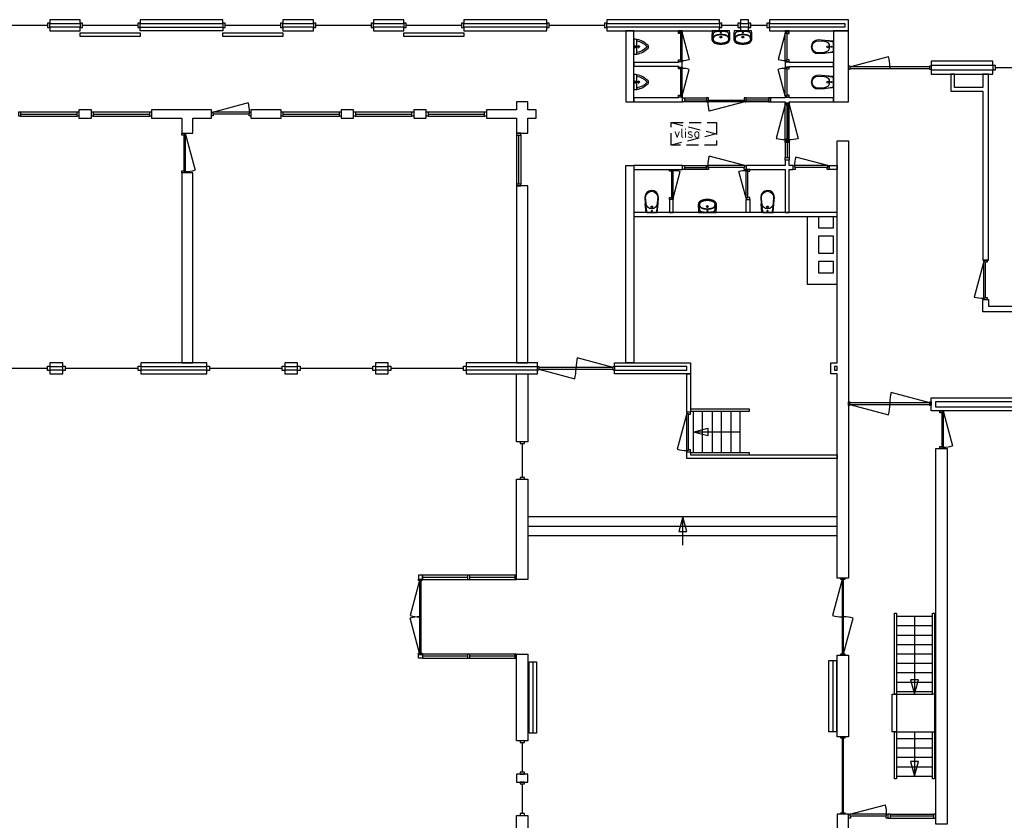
# Model space of a CAD drawing. Header units: millimetres. Extents: x 4976 to 83580, y -7076 to 41820.
# Tile 4 of 7: x 27525 to 53691, y 20533 to 41820. Entities that reach past the tile are written whole.
import ezdxf

# ---------------------------------------------------------------- set-up
doc = ezdxf.new("R2010")
doc.units = ezdxf.units.MM
doc.header["$LTSCALE"] = 100
doc.linetypes.add('HIDDEN2', pattern=[4.7625, 3.175, -1.5875])
for name, color, linetype in [('AL21----_BUITENWAND', 3, 'Continuous'), ('AL22----_BINNENWAND', 2, 'Continuous'), ('AL24----_TRAPPEN', 1, 'Continuous'), ('AL27----_DAKEN', 8, 'HIDDEN2'), ('AL31----_BUITENKOZIJNEN', 1, 'Continuous'), ('AL32----_BINNENKOZIJNEN', 1, 'Continuous'), ('AL51----_RADIATOREN', 8, 'Continuous'), ('AL74----_SANITAIR', 7, 'Continuous')]:
    doc.layers.add(name, color=color, linetype=linetype)
doc.styles.add('KW1C', font='isocpeur.ttf', dxfattribs={"height": 250})

# ---------------------------------------------------------------- blocks, each defined once
blk = doc.blocks.new('*U7')
at = {"layer": 'AL31----_BUITENKOZIJNEN'}
for points in [[(-2000, 50), (-1965, 50), (-1965, -50), (-2000, -50)], [(-1965, 21), (-1965, -21), (-35, -21), (-35, 21)], [(-35, 50), (0, 50), (0, -50), (-35, -50)]]:
    blk.add_lwpolyline(points, close=True, dxfattribs=at)
for points in [[(-1000, 21), (-1000, -21)], [(-1965, -21), (-1033, -270)], [(-35, -21), (-967, -270)]]:
    blk.add_lwpolyline(points, dxfattribs=at)
for centre, start, end in [((-1965, -21), 345, 0.0007), ((-35, -21), 179.9993, 195)]:
    blk.add_arc(centre, 965, start, end, dxfattribs=at)
blk = doc.blocks.new('*U11')
at = {"layer": 'AL31----_BUITENKOZIJNEN'}
blk.add_lwpolyline([(-965, 50), (-67, 291)], dxfattribs=at)
for points in [[(-1000, 50), (-965, 50), (-965, 9), (-950, 9), (-950, -50), (-1000, -50)], [(-965, 9), (-35, 9), (-35, 50), (-965, 50)], [(-50, -50), (-50, 9), (-35, 9), (-35, 50), (0, 50), (0, -50)]]:
    blk.add_lwpolyline(points, close=True, dxfattribs=at)
blk.add_arc((-965, 50), 930, 0, 15, dxfattribs=at)
blk = doc.blocks.new('*U22')
at = {"layer": 'AL32----_BINNENKOZIJNEN'}
for points in [[(-1050, -50), (-1015, -50), (-1015, -9), (-1000, -9), (-1000, 50), (-1050, 50)], [(-50, 50), (-50, -9), (-35, -9), (-35, -50), (0, -50), (0, 50)], [(-1015, -9), (-35, -9), (-35, -50), (-1015, -50)]]:
    blk.add_lwpolyline(points, close=True, dxfattribs=at)
blk.add_lwpolyline([(-1015, -50), (-68, -304)], dxfattribs=at)
blk.add_arc((-1015, -50), 980, 345, 0.0038, dxfattribs=at)
blk = doc.blocks.new('*U23')
at = {"layer": 'AL32----_BINNENKOZIJNEN'}
blk.add_lwpolyline([(-1015, 50), (-68, 304)], dxfattribs=at)
for points in [[(-1050, 50), (-1015, 50), (-1015, 9), (-1000, 9), (-1000, -50), (-1050, -50)], [(-1015, 9), (-35, 9), (-35, 50), (-1015, 50)], [(-50, -50), (-50, 9), (-35, 9), (-35, 50), (0, 50), (0, -50)]]:
    blk.add_lwpolyline(points, close=True, dxfattribs=at)
blk.add_arc((-1015, 50), 980, 359.9962, 15, dxfattribs=at)
blk = doc.blocks.new('*U27')
at = {"layer": 'AL32----_BINNENKOZIJNEN'}
for points in [[(-800, 50), (-765, 50), (-765, 9), (-750, 9), (-750, -50), (-800, -50)], [(-765, 9), (-35, 9), (-35, 50), (-765, 50)], [(-50, -50), (-50, 9), (-35, 9), (-35, 50), (0, 50), (0, -50)]]:
    blk.add_lwpolyline(points, close=True, dxfattribs=at)
blk.add_lwpolyline([(-765, 50), (-60, 239)], dxfattribs=at)
blk.add_arc((-765, 50), 730, 0, 15, dxfattribs=at)
blk = doc.blocks.new('*U28')
at = {"layer": 'AL32----_BINNENKOZIJNEN'}
for points in [[(-800, 50), (-765, 50), (-765, 9), (-750, 9), (-750, -50), (-800, -50)], [(-765, 9), (-35, 9), (-35, 50), (-765, 50)], [(-50, -50), (-50, 9), (-35, 9), (-35, 50), (0, 50), (0, -50)]]:
    blk.add_lwpolyline(points, close=True, dxfattribs=at)
blk.add_lwpolyline([(-35, 50), (-740, 239)], dxfattribs=at)
blk.add_arc((-35, 50), 730, 165, 180, dxfattribs=at)
blk = doc.blocks.new('*U26')
at = {"layer": 'AL32----_BINNENKOZIJNEN'}
for points in [[(-800, -50), (-765, -50), (-765, -9), (-750, -9), (-750, 50), (-800, 50)], [(-50, 50), (-50, -9), (-35, -9), (-35, -50), (0, -50), (0, 50)], [(-765, -9), (-35, -9), (-35, -50), (-765, -50)]]:
    blk.add_lwpolyline(points, close=True, dxfattribs=at)
blk.add_lwpolyline([(-35, -50), (-740, -239)], dxfattribs=at)
blk.add_arc((-35, -50), 730, 180, 195, dxfattribs=at)
blk = doc.blocks.new('*U25')
at = {"layer": 'AL32----_BINNENKOZIJNEN'}
for points in [[(-800, -50), (-765, -50), (-765, -9), (-750, -9), (-750, 50), (-800, 50)], [(-50, 50), (-50, -9), (-35, -9), (-35, -50), (0, -50), (0, 50)], [(-765, -9), (-35, -9), (-35, -50), (-765, -50)]]:
    blk.add_lwpolyline(points, close=True, dxfattribs=at)
blk.add_lwpolyline([(-765, -50), (-60, -239)], dxfattribs=at)
blk.add_arc((-765, -50), 730, 345, 0, dxfattribs=at)
blk = doc.blocks.new('*U29')
at = {"layer": 'AL32----_BINNENKOZIJNEN'}
for points in [[(-1050, -50), (-1015, -50), (-1015, -9), (-1000, -9), (-1000, 50), (-1050, 50)], [(-50, 50), (-50, -9), (-35, -9), (-35, -50), (0, -50), (0, 50)], [(-1015, -9), (-35, -9), (-35, -50), (-1015, -50)]]:
    blk.add_lwpolyline(points, close=True, dxfattribs=at)
blk.add_lwpolyline([(-35, -50), (-982, -304)], dxfattribs=at)
blk.add_arc((-35, -50), 980, 179.9962, 195, dxfattribs=at)
blk = doc.blocks.new('*U30')
at = {"layer": 'AL32----_BINNENKOZIJNEN'}
blk.add_lwpolyline([(-35, 50), (-982, 304)], dxfattribs=at)
for points in [[(-1050, 50), (-1015, 50), (-1015, 9), (-1000, 9), (-1000, -50), (-1050, -50)], [(-1015, 9), (-35, 9), (-35, 50), (-1015, 50)], [(-50, -50), (-50, 9), (-35, 9), (-35, 50), (0, 50), (0, -50)]]:
    blk.add_lwpolyline(points, close=True, dxfattribs=at)
blk.add_arc((-35, 50), 980, 165, 180.0038, dxfattribs=at)
blk = doc.blocks.new('*U32')
at = {"layer": 'AL32----_BINNENKOZIJNEN'}
for points in [[(-1000, -50), (-965, -50), (-965, -9), (-950, -9), (-950, 50), (-1000, 50)], [(-50, 50), (-50, -9), (-35, -9), (-35, -50), (0, -50), (0, 50)], [(-965, -9), (-35, -9), (-35, -50), (-965, -50)]]:
    blk.add_lwpolyline(points, close=True, dxfattribs=at)
blk.add_lwpolyline([(-965, -50), (-67, -291)], dxfattribs=at)
blk.add_arc((-965, -50), 930, 345, 0, dxfattribs=at)
blk = doc.blocks.new('*U33')
at = {"layer": 'AL32----_BINNENKOZIJNEN'}
blk.add_lwpolyline([(-965, 50), (-67, 291)], dxfattribs=at)
for points in [[(-1000, 50), (-965, 50), (-965, 9), (-950, 9), (-950, -50), (-1000, -50)], [(-965, 9), (-35, 9), (-35, 50), (-965, 50)], [(-50, -50), (-50, 9), (-35, 9), (-35, 50), (0, 50), (0, -50)]]:
    blk.add_lwpolyline(points, close=True, dxfattribs=at)
blk.add_arc((-965, 50), 930, 0, 15, dxfattribs=at)
blk = doc.blocks.new('*U35')
at = {"layer": 'AL32----_BINNENKOZIJNEN'}
blk.add_lwpolyline([(-35, 51), (-885, 277)], dxfattribs=at)
for points in [[(-950, 50), (-915, 50), (-915, 9), (-900, 9), (-900, -50), (-950, -50)], [(-915, 9), (-35, 9), (-35, 50), (-915, 50)], [(-50, -50), (-50, 9), (-35, 9), (-35, 50), (0, 50), (0, -50)]]:
    blk.add_lwpolyline(points, close=True, dxfattribs=at)
blk.add_arc((-35, 51), 880, 165.0737, 180.0724, dxfattribs=at)
blk = doc.blocks.new('*U85')
at = {"layer": 'AL32----_BINNENKOZIJNEN'}
for points in [[(-2050, 50), (-2015, 50), (-2015, -50), (-2050, -50)], [(-2015, 21), (-2015, -21), (-35, -21), (-35, 21)], [(-35, 50), (0, 50), (0, -50), (-35, -50)]]:
    blk.add_lwpolyline(points, close=True, dxfattribs=at)
blk.add_lwpolyline([(-1025, -21), (-1025, 21)], dxfattribs=at)
blk = doc.blocks.new('Urinoir 9')
at = {"layer": 'AL74----_SANITAIR'}
for points in [[(75, 194, 0.03766), (0, 200), (0, -200, 0.03766), (75, -194), (75, -156)], [(16, -4, 0.414217), (16, 4, -1.000347), (34, 21, 0.413172), (41, 21, -1.00056), (59, 4, 0.413679), (59, -4, -1.000343), (41, -21, 0.413712), (34, -21, -1.000003)], [(25, 0, -1), (50, 0, -1)], [(32, 0, -1), (42, 0, -1)], [(373, -33, 0.381928), (373, 33, 0.174395), (75, 194), (75, 156, -0.147779), (331, 20, -0.511086), (331, -20, -0.147779), (75, -156), (75, -194, 0.174393)], [(105, 0, 1), (95, 0, 1)], [(120, 25, 1), (130, 25, 1)], [(120, 0, 1), (130, 0, 1)], [(155, 0, 1), (145, 0, 1)], [(130, -25, 1), (120, -25, 1)]]:
    blk.add_lwpolyline(points, format="xyb", close=True, dxfattribs=at)
blk = doc.blocks.new('WC 17 A18')
at = {"layer": 'AL74----_SANITAIR'}
for points in [[(407, 182), (232, 169), (0, 125), (0, -125), (232, -169), (408, -182, 0.999913)], [(62, 0, -1), (37, 0, -1)], [(250, 150), (407, 162, -1), (407, -162), (250, -150, -1)], [(175, 0, -1), (125, 0, -1)]]:
    blk.add_lwpolyline(points, format="xyb", close=True, dxfattribs=at)
for points in [[(0, 125), (0, 150), (232, 169)], [(0, -125), (0, -150), (232, -169)]]:
    blk.add_lwpolyline(points, dxfattribs=at)
blk = doc.blocks.new('WT 04 A18')
at = {"color": 3}
for centre, radius, start, end in [((266, 164), 136, 44.6333, 93.716), ((257, 300), 1.091783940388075e-11, 92.5317, 90.2017)]:
    blk.add_arc(centre, radius, start, end, dxfattribs=at)
at = {"layer": 'AL74----_SANITAIR'}
for points in [[(257, 300, 0.030203), (0, 289), (0, -289, 0.030203), (257, -300, 0.217499), (363, -260, 0.107077), (423, -127, 0.043293), (438, -11), (438, 11, 0.043293), (423, 127, 0.107077), (363, 260, 0.217499)], [(72, 0, -1), (41, 0, -1)], [(233, 0, -1), (176, 0, -1)], [(227, 0, -1), (182, 0, -1)]]:
    blk.add_lwpolyline(points, format="xyb", close=True, dxfattribs=at)
for points in [[(119, 20), (120, 34), (121, 47), (122, 58), (123, 68), (124, 76), (125, 84), (126, 91), (127, 98), (128, 104), (129, 111), (130, 116), (131, 122), (132, 127), (133, 132), (134, 138), (136, 143), (137, 147), (139, 152), (140, 157), (142, 162), (143, 166), (145, 171), (146, 175), (148, 180), (150, 184), (152, 188), (154, 192), (156, 196), (158, 200), (160, 204), (163, 208), (166, 211), (169, 215), (172, 218), (175, 221), (178, 224), (181, 227), (185, 230), (188, 233), (192, 235), (195, 238), (199, 240), (203, 242), (206, 245), (211, 247), (215, 248), (220, 250), (225, 252), (230, 254), (236, 256), (243, 257), (251, 259), (259, 260), (269, 261), (279, 263), (277, 263), (272, 264), (267, 264), (261, 265), (255, 265), (249, 266), (242, 266), (235, 267), (227, 267), (219, 267), (211, 267), (203, 267), (195, 267), (187, 268), (180, 267), (172, 267), (164, 267), (157, 267), (150, 267), (143, 267), (137, 267), (130, 266), (125, 266), (119, 266), (115, 266), (110, 265), (106, 265), (102, 265), (98, 264), (94, 263), (91, 263), (88, 262), (84, 261), (81, 260), (79, 258), (76, 257), (73, 255), (70, 254), (67, 252), (65, 250), (62, 248), (59, 245), (57, 243), (54, 240), (52, 238), (49, 235), (47, 232), (44, 228), (42, 225), (40, 221), (38, 217), (36, 213), (35, 209), (33, 204), (31, 200), (30, 195), (29, 190), (28, 184), (27, 179), (26, 172), (25, 166), (24, 159), (23, 151), (22, 143), (22, 135), (21, 126), (21, 117), (20, 108), (20, 98), (20, 88), (20, 78), (20, 68), (19, 58), (19, 48), (19, 39), (19, 31), (19, 23), (19, 17), (19, 12), (19, 9), (19, 6), (19, 2), (19, -1), (19, -12), (19, -24), (20, -37), (20, -50), (20, -64), (20, -77), (21, -89), (21, -101), (22, -112), (22, -122), (23, -131), (23, -140), (24, -148), (25, -155), (26, -162), (27, -169), (28, -175), (29, -181), (30, -186), (31, -191), (33, -196), (34, -201), (36, -205), (38, -209), (40, -213), (42, -217), (44, -221), (46, -224), (48, -228), (51, -231), (53, -234), (56, -237), (58, -239), (61, -242), (64, -244), (66, -246), (69, -248), (72, -250), (75, -251), (77, -253), (80, -254), (83, -256), (86, -257), (89, -258), (92, -259), (96, -259), (99, -260), (103, -260), (107, -261), (112, -261), (116, -262), (121, -262), (126, -262), (132, -262), (138, -262), (145, -262), (151, -263), (158, -263), (166, -263), (173, -263), (181, -263), (189, -263), (197, -263), (205, -263), (213, -262), (221, -262), (229, -262), (236, -262), (243, -261), (250, -261), (257, -260), (263, -260), (268, -259), (273, -258), (278, -258), (281, -257), (271, -256), (261, -255), (252, -254), (244, -252), (238, -251), (232, -249), (226, -247), (221, -245), (216, -244), (212, -242), (208, -240), (204, -238), (200, -235), (197, -233), (193, -231), (190, -228), (186, -226), (183, -223), (179, -220), (176, -217), (173, -214), (170, -210), (167, -207), (164, -203), (162, -200), (159, -196), (157, -192), (155, -188), (153, -184), (151, -179), (149, -175), (147, -171), (146, -166), (144, -162), (143, -157), (141, -153), (139, -148), (138, -143), (137, -138), (135, -133), (134, -128), (133, -123), (132, -118), (131, -112), (129, -106), (128, -100), (127, -94), (126, -87), (125, -80), (124, -72), (123, -63), (122, -54), (121, -43), (120, -30), (119, -16), (118, 2)], [(401, -31), (402, -25), (402, -19), (402, -12), (402, -5), (402, 3), (402, 11), (402, 18), (402, 25), (401, 31), (401, 37), (401, 44), (400, 50), (399, 56), (399, 61), (398, 67), (397, 73), (396, 79), (394, 85), (393, 91), (392, 96), (391, 102), (389, 108), (388, 113), (387, 119), (386, 125), (384, 130), (383, 136), (381, 141), (380, 146), (378, 152), (376, 157), (374, 162), (372, 168), (370, 173), (368, 178), (365, 183), (363, 188), (361, 194), (358, 199), (356, 204), (353, 208), (350, 213), (347, 218), (344, 222), (341, 226), (338, 230), (335, 234), (332, 237), (329, 240), (326, 243), (323, 245), (319, 248), (316, 250), (313, 252), (310, 253), (307, 255), (304, 256), (300, 258), (297, 259), (293, 260), (290, 261), (286, 261), (281, 262), (279, 263), (269, 261), (259, 260), (251, 259), (243, 257), (236, 256), (230, 254), (225, 252), (220, 250), (215, 248), (211, 247), (206, 245), (203, 242), (199, 240), (195, 238), (192, 235), (188, 233), (185, 230), (181, 227), (178, 224), (175, 221), (172, 218), (169, 215), (166, 211), (163, 208), (160, 204), (158, 200), (156, 196), (154, 192), (152, 188), (150, 184), (148, 180), (146, 175), (145, 171), (143, 166), (142, 162), (140, 157), (139, 152), (137, 147), (136, 143), (134, 138), (133, 132), (132, 127), (131, 122), (130, 116), (129, 111), (128, 104), (127, 98), (126, 91), (125, 84), (124, 76), (123, 68), (122, 58), (121, 47), (120, 34), (119, 20), (118, 2), (119, -16), (120, -30), (121, -43), (122, -54), (123, -63), (124, -72), (125, -80), (126, -87), (127, -94), (128, -100), (129, -106), (131, -112), (132, -118), (133, -123), (134, -128), (135, -133), (137, -138), (138, -143), (139, -148), (141, -153), (143, -157), (144, -162), (146, -166), (147, -171), (149, -175), (151, -179), (153, -184), (155, -188), (157, -192), (159, -196), (162, -200), (164, -203), (167, -207), (170, -210), (173, -214), (176, -217), (179, -220), (183, -223), (186, -226), (190, -228), (193, -231), (197, -233), (200, -235), (204, -238), (208, -240), (212, -242), (216, -244), (221, -245), (226, -247), (232, -249), (238, -251), (244, -252), (252, -254), (261, -255), (271, -256), (281, -257), (283, -257), (287, -256), (291, -255), (295, -254), (299, -253), (302, -252), (305, -251), (308, -250), (312, -248), (315, -246), (318, -244), (321, -242), (324, -240), (327, -237), (330, -234), (334, -231), (337, -228), (340, -224), (343, -221), (346, -216), (349, -212), (351, -208), (354, -203), (357, -198), (359, -193), (362, -188), (364, -183), (367, -178), (369, -172), (371, -167), (373, -162), (375, -157), (377, -151), (379, -146), (380, -141), (382, -135), (384, -130), (385, -124), (386, -119), (388, -113), (389, -108), (390, -102), (391, -96), (393, -91), (394, -85), (395, -79), (396, -73), (397, -67), (398, -61), (399, -55), (400, -50), (400, -44), (401, -38)]]:
    blk.add_lwpolyline(points, close=True, dxfattribs=at)
blk = doc.blocks.new('Vlisotrap')
at = {"layer": 'AL27----_DAKEN'}
blk.add_lwpolyline([(0, 600), (1200, 600), (1200, 0), (0, 0)], close=True, dxfattribs=at)
blk.add_lwpolyline([(0, 600), (1200, 300), (0, 0)], dxfattribs=at)
at = {"layer": 'AL27----_DAKEN', "insert": (72, 442), "char_height": 250, "attachment_point": 1, "style": 'KW1C'}
blk.add_mtext_dynamic_manual_height_columns('vliso', width=1761.26, gutter_width=1250, heights=[0], dxfattribs=at)

msp = doc.modelspace()

# ---------------------------------------------------------------- linework, layer by layer
at = {"layer": 'AL21----_BUITENWAND'}
for points in [[(28330, 41820), (28330, 41720), (29130, 41720), (29130, 41820)], [(28330, 41620), (28330, 41520), (29130, 41520), (29130, 41620)], [(30730, 41820), (30730, 41720), (32920, 41720), (32920, 41820)], [(32920, 41620), (32920, 41520), (30730, 41520), (30730, 41620)], [(34520, 41820), (34520, 41720), (35330, 41720), (35330, 41820)], [(34520, 41620), (34520, 41520), (35330, 41520), (35330, 41620)], [(36930, 41820), (36930, 41720), (37730, 41720), (37730, 41820)], [(36930, 41620), (36930, 41520), (37730, 41520), (37730, 41620)], [(39330, 41820), (39330, 41720), (41530, 41720), (41530, 41820)], [(39330, 41620), (39330, 41520), (41530, 41520), (41530, 41620)], [(43130, 41820), (43130, 41720), (46120, 41720), (46120, 41820)], [(43130, 41620), (43130, 41520), (46120, 41520), (46120, 41620)], [(46680, 41820), (46680, 41720), (46890, 41720), (46890, 41820)], [(46680, 41620), (46680, 41520), (46890, 41520), (46890, 41620)], [(47450, 41820), (47450, 41720), (49450, 41720), (49450, 41620), (47450, 41620), (47450, 41520), (49550, 41520), (49550, 41820)], [(49150, 41520), (49150, 39640), (49550, 39640), (49550, 41520)], [(51750, 40720), (51750, 40610), (53390, 40610), (53390, 40720)], [(51750, 40480), (51750, 40370), (53390, 40370), (53390, 40480)], [(28330, 32700), (28330, 32600), (28668, 32600), (28668, 32700)], [(28330, 32500), (28330, 32400), (28668, 32400), (28668, 32500)], [(30742, 32700), (30742, 32600), (32500, 32600), (32500, 32700)], [(30742, 32500), (30742, 32400), (32500, 32400), (32500, 32500)], [(34570, 32700), (34570, 32600), (34908, 32600), (34908, 32700)], [(34570, 32500), (34570, 32400), (34908, 32400), (34908, 32500)], [(36980, 32700), (36980, 32600), (37318, 32600), (37318, 32700)], [(36980, 32500), (36980, 32400), (37318, 32400), (37318, 32500)], [(39390, 32700), (39390, 32600), (41285, 32600), (41285, 32700)], [(39390, 32500), (39390, 32400), (41285, 32400), (41285, 32500)], [(40730, 32400), (41030, 32400), (41030, 30600), (40730, 30600)], [(57718, 31770), (57718, 31660), (51860, 31661), (51860, 31530), (57718, 31530), (57718, 31420), (51749, 31420), (51749, 31770)], [(51875, 30420), (52175, 30420), (52175, 20430), (51875, 20430)], [(40730, 29600), (41030, 29600), (41030, 26940), (40730, 26940)], [(38120, 27050), (38120, 26945), (38220, 26945), (38220, 26940), (38230, 26940), (38230, 27050)], [(38230, 27050), (38230, 26940), (40730, 26940), (40730, 27050)], [(38120, 24945), (38220, 24945), (38220, 24950), (38230, 24950), (38230, 24840), (38120, 24840)], [(38230, 24950), (38230, 24840), (40730, 24840), (40730, 24950)], [(40730, 24950), (41030, 24950), (41030, 22650), (40730, 22650)], [(40730, 21760), (40730, 21550), (41030, 21550), (41030, 21760)], [(40730, 20660), (41030, 20660), (41030, 18360), (40730, 18360)]]:
    msp.add_lwpolyline(points, close=True, dxfattribs=at)
for points in [[(51750, 40610), (51750, 40480)], [(53390, 40610), (53390, 40480)], [(38230, 26995), (39430, 26995)], [(39430, 27050), (39430, 26940)], [(39480, 27050), (39480, 26940)], [(39480, 26995), (40680, 26995)], [(40680, 27050), (40680, 26940)], [(39430, 24895), (38230, 24895)], [(39430, 24950), (39430, 24840)], [(39480, 24950), (39480, 24840)], [(40680, 24895), (39480, 24895)], [(40680, 24950), (40680, 24840)]]:
    msp.add_lwpolyline(points, dxfattribs=at)
at = {"layer": 'AL22----_BINNENWAND'}
for points in [[(43630, 41520), (43630, 39640), (43850, 39640), (43850, 41520)], [(43850, 40680), (43850, 40580), (45030, 40580), (45030, 40559), (45130, 40559), (45130, 40700), (45030, 40700), (45030, 40680)], [(47970, 40680), (47970, 40700), (47870, 40700), (47870, 40559), (47970, 40559), (47970, 40578), (49150, 40578), (49150, 40680)], [(52268, 40370), (52268, 39920), (53118, 39920), (53118, 35428), (53268, 35428), (53268, 40370), (53118, 40370), (53118, 40020), (52368, 40020), (52368, 40370)], [(40730, 39200), (40730, 38800), (41030, 38800), (41030, 39200), (41250, 39200), (41250, 39420), (41030, 39420), (41030, 39640), (40730, 39640), (40730, 39420), (39930, 39420), (39930, 39200)], [(43850, 39740), (43850, 39640), (45139, 39640), (45139, 39740), (45130, 39740), (45130, 39759), (45030, 39759), (45030, 39740)], [(49150, 39640), (49150, 39740), (47970, 39740), (47970, 39759), (47870, 39759), (47870, 39740), (47479, 39740), (47479, 39640), (47870, 39640), (47870, 39598), (47970, 39598), (47970, 39640)], [(29100, 39420), (29100, 39200), (29430, 39200), (29430, 39420)], [(31030, 39420), (31030, 39200), (31830, 39200), (31830, 38800), (32130, 38800), (32130, 39200), (32620, 39200), (32620, 39420)], [(33670, 39420), (33670, 39200), (34470, 39200), (34470, 39420)], [(36070, 39420), (36070, 39200), (36400, 39200), (36400, 39420)], [(38000, 39420), (38000, 39200), (38330, 39200), (38330, 39420)], [(49250, 38600), (49550, 38600), (49550, 26970), (49250, 26970), (49250, 32400), (49083, 32400), (49083, 32700), (49250, 32700)], [(46829, 37940), (46829, 37840), (47870, 37840), (47870, 36690), (47970, 36690), (47970, 37840), (48083, 37840), (48083, 37940), (47970, 37940), (47970, 38083), (47870, 38083), (47870, 37940)], [(31830, 32700), (32130, 32700), (32130, 37750), (31830, 37750)], [(43630, 37940), (43850, 37940), (43850, 32700), (43630, 32700)], [(43850, 37940), (43850, 37840), (45139, 37840), (45139, 37940)], [(49250, 37940), (49250, 37840), (49033, 37840), (49033, 37940)], [(40730, 32700), (41030, 32700), (41030, 37400), (40730, 37400)], [(44790, 36690), (44890, 36690), (44890, 37040), (44790, 37040)], [(46829, 37040), (46929, 37040), (46929, 36690), (46829, 36690)], [(43850, 36690), (43850, 36590), (49250, 36590), (49250, 36690)], [(48750, 36067), (48750, 35613), (49150, 35613), (49150, 36067)], [(48750, 35393), (48750, 35090), (49150, 35090), (49150, 35393)], [(53118, 34050), (53118, 34378), (53268, 34378), (53268, 34200), (55518, 34200), (55518, 34050)], [(43335, 32700), (45350, 32700), (45350, 32400), (43335, 32400), (43335, 32500), (45250, 32500), (45250, 32600), (43335, 32600)], [(49183, 32600), (49183, 32500), (49250, 32500), (49250, 32600)], [(45250, 32400), (45350, 32400), (45350, 31381), (45250, 31381)], [(45250, 30150), (45250, 30331), (45350, 30331), (45350, 30250), (49250, 30250), (49250, 30150)], [(49250, 24920), (49550, 24920), (49550, 22750), (49250, 22750)], [(49250, 18360), (49550, 18360), (49550, 20700), (49250, 20700)]]:
    msp.add_lwpolyline(points, close=True, dxfattribs=at)
for points in [[(48450, 36590), (48450, 34790), (49250, 34790)], [(48750, 36590), (48750, 36287), (49150, 36287), (49150, 36590)]]:
    msp.add_lwpolyline(points, dxfattribs=at)
at = {"layer": 'AL24----_TRAPPEN'}
for points in [[(45350, 31462), (45350, 31412), (46922, 31412), (46922, 31462)], [(45350, 30300), (45350, 30250), (46922, 30250), (46922, 30300)], [(45146, 28601), (45043, 28214), (45250, 28214)], [(50775, 26044), (50825, 26044), (50825, 23884), (50775, 23884)], [(51785, 26044), (51835, 26044), (51835, 23884), (51785, 23884)], [(50710, 23884), (50825, 23884), (50825, 22884), (50710, 22884)], [(50775, 22884), (50825, 22884), (50825, 21634), (50775, 21634)], [(51785, 22884), (51835, 22884), (51835, 21634), (51785, 21634)]]:
    msp.add_lwpolyline(points, close=True, dxfattribs=at)
for points in [[(45425, 31412), (45425, 30300)], [(45675, 30300), (45675, 31412)], [(45925, 31412), (45925, 30300)], [(46175, 30300), (46175, 31412)], [(46425, 31412), (46425, 30300)], [(46675, 30300), (46675, 31412)], [(46675, 30856), (45425, 30856), (45812, 30960), (45812, 30752), (45425, 30856)], [(49250, 28601), (41030, 28601)], [(45146, 27851), (45146, 28601)], [(41030, 28351), (49250, 28351)], [(49250, 28101), (41030, 28101)], [(50825, 25959), (51785, 25959)], [(51305, 25959), (51305, 23884), (51409, 24270), (51201, 24270), (51305, 23884)], [(50825, 25709), (51785, 25709)], [(50825, 25459), (51785, 25459)], [(50825, 25209), (51785, 25209)], [(50825, 24959), (51785, 24959)], [(50825, 24709), (51785, 24709)], [(50825, 24459), (51785, 24459)], [(50825, 24209), (51785, 24209)], [(50825, 23959), (51785, 23959)], [(50825, 23884), (51785, 23884)], [(51835, 23884), (51835, 22884)], [(50825, 22884), (51785, 22884)], [(51305, 22884), (51305, 21709), (51409, 22095), (51201, 22095), (51305, 21709)], [(50825, 22709), (51785, 22709)], [(50825, 22459), (51785, 22459)], [(50825, 22209), (51785, 22209)], [(50825, 21959), (51785, 21959)], [(50825, 21709), (51785, 21709)]]:
    msp.add_lwpolyline(points, dxfattribs=at)
at = {"layer": 'AL31----_BUITENKOZIJNEN'}
for points in [[(26797, 41670), (28263, 41670)], [(29197, 41670), (30663, 41670)], [(32987, 41670), (34453, 41670)], [(35397, 41670), (36863, 41670)], [(37797, 41670), (39263, 41670)], [(41597, 41670), (43063, 41670)], [(46187, 41670), (46613, 41670)], [(46957, 41670), (47383, 41670)], [(49585, 40566), (50614, 40841)], [(50650, 40566), (50650, 40524)], [(53457, 40545), (54723, 40545)], [(28263, 32550), (26325, 32550)], [(30673, 32550), (28735, 32550)], [(34503, 32550), (32565, 32550)], [(36913, 32550), (34975, 32550)], [(39323, 32550), (37385, 32550)], [(40880, 30550), (40880, 29650)], [(40880, 22600), (40880, 21810)], [(40880, 21500), (40880, 20710)]]:
    msp.add_lwpolyline(points, dxfattribs=at)
for points in [[(28263, 41727), (28263, 41613), (28330, 41613), (28330, 41727)], [(29130, 41727), (29130, 41613), (29197, 41613), (29197, 41727)], [(30663, 41727), (30663, 41613), (30730, 41613), (30730, 41727)], [(32920, 41727), (32920, 41613), (32987, 41613), (32987, 41727)], [(34453, 41727), (34453, 41613), (34520, 41613), (34520, 41727)], [(35330, 41727), (35330, 41613), (35397, 41613), (35397, 41727)], [(36863, 41727), (36863, 41613), (36930, 41613), (36930, 41727)], [(37730, 41727), (37730, 41613), (37797, 41613), (37797, 41727)], [(39263, 41727), (39263, 41613), (39330, 41613), (39330, 41727)], [(41530, 41727), (41530, 41613), (41597, 41613), (41597, 41727)], [(43063, 41727), (43063, 41613), (43130, 41613), (43130, 41727)], [(46120, 41727), (46120, 41613), (46187, 41613), (46187, 41727)], [(46613, 41727), (46613, 41613), (46680, 41613), (46680, 41727)], [(46890, 41727), (46890, 41613), (46957, 41613), (46957, 41727)], [(47383, 41727), (47383, 41613), (47450, 41613), (47450, 41727)], [(49550, 40595), (49585, 40595), (49585, 40495), (49550, 40495)], [(49585, 40566), (49585, 40524), (51715, 40524), (51715, 40566)], [(51715, 40595), (51750, 40595), (51750, 40495), (51715, 40495)], [(53390, 40602), (53390, 40488), (53457, 40488), (53457, 40602)], [(28263, 32607), (28330, 32607), (28330, 32493), (28263, 32493)], [(28668, 32607), (28735, 32607), (28735, 32493), (28668, 32493)], [(30673, 32607), (30740, 32607), (30740, 32493), (30673, 32493)], [(32498, 32607), (32565, 32607), (32565, 32493), (32498, 32493)], [(34503, 32607), (34570, 32607), (34570, 32493), (34503, 32493)], [(34908, 32607), (34975, 32607), (34975, 32493), (34908, 32493)], [(36913, 32607), (36980, 32607), (36980, 32493), (36913, 32493)], [(37318, 32607), (37385, 32607), (37385, 32493), (37318, 32493)], [(39323, 32607), (39390, 32607), (39390, 32493), (39323, 32493)], [(40823, 30600), (40823, 30550), (40937, 30550), (40937, 30600)], [(40823, 29650), (40823, 29600), (40937, 29600), (40937, 29650)], [(40823, 22650), (40823, 22600), (40937, 22600), (40937, 22650)], [(40823, 21810), (40823, 21760), (40937, 21760), (40937, 21810)], [(40823, 21550), (40823, 21500), (40937, 21500), (40937, 21550)], [(40823, 20710), (40823, 20660), (40937, 20660), (40937, 20710)]]:
    msp.add_lwpolyline(points, close=True, dxfattribs=at)
msp.add_arc((49585, 40566), 1065, 359.9993, 15, dxfattribs=at)
at = {"layer": 'AL32----_BINNENKOZIJNEN'}
for points in [[(45030, 41520), (45030, 41500), (45130, 41500), (45130, 41520)], [(47870, 41520), (47870, 41500), (47970, 41500), (47970, 41520)], [(45139, 39740), (45189, 39740), (45189, 39640), (45139, 39640)], [(47429, 39740), (47429, 39640), (46829, 39640), (46829, 39740)], [(47479, 39740), (47429, 39740), (47429, 39640), (47479, 39640)], [(27500, 39367), (27550, 39367), (27550, 39253), (27500, 39253)], [(29050, 39367), (29100, 39367), (29100, 39253), (29050, 39253)], [(29430, 39367), (29480, 39367), (29480, 39253), (29430, 39253)], [(30980, 39367), (31030, 39367), (31030, 39253), (30980, 39253)], [(34470, 39367), (34520, 39367), (34520, 39253), (34470, 39253)], [(36020, 39367), (36070, 39367), (36070, 39253), (36020, 39253)], [(36400, 39367), (36450, 39367), (36450, 39253), (36400, 39253)], [(37950, 39367), (38000, 39367), (38000, 39253), (37950, 39253)], [(38330, 39367), (38380, 39367), (38380, 39253), (38330, 39253)], [(39880, 39367), (39930, 39367), (39930, 39253), (39880, 39253)], [(40730, 38800), (40730, 38750), (40844, 38750), (40844, 38800)], [(47870, 38598), (47970, 38598), (47970, 38558), (47870, 38558)], [(47870, 38083), (47870, 38158), (47970, 38158), (47970, 38083)], [(45139, 37940), (45189, 37940), (45189, 37840), (45139, 37840)], [(40730, 37450), (40730, 37400), (40844, 37400), (40844, 37450)], [(41285, 32600), (41320, 32600), (41320, 32500), (41285, 32500)], [(41320, 32571), (41320, 32529), (43300, 32529), (43300, 32571)], [(43300, 32600), (43335, 32600), (43335, 32500), (43300, 32500)], [(49549, 31663), (49584, 31663), (49584, 31563), (49549, 31563)], [(51714, 31663), (51749, 31663), (51749, 31563), (51714, 31563)], [(49585, 31634), (49584, 31592), (51714, 31592), (51714, 31634)], [(49450, 26970), (49450, 26935), (49350, 26935), (49350, 26970)], [(49421, 26935), (49379, 26935), (49379, 24955), (49421, 24955)], [(49450, 24955), (49450, 24920), (49350, 24920), (49350, 24955)], [(50600, 20700), (50600, 20586), (50667, 20586), (50667, 20700)], [(51808, 20700), (51808, 20586), (51875, 20586), (51875, 20700)]]:
    msp.add_lwpolyline(points, close=True, dxfattribs=at)
for points in [[(45189, 39740), (45779, 39740), (45779, 39640), (45189, 39640)], [(45189, 39690), (45779, 39690)], [(46829, 39690), (47429, 39690)], [(27550, 39367), (29050, 39367)], [(27550, 39310), (29050, 39310)], [(27550, 39253), (29050, 39253)], [(29480, 39367), (30980, 39367)], [(29480, 39310), (30980, 39310)], [(29480, 39253), (30980, 39253)], [(34520, 39367), (36020, 39367)], [(34520, 39310), (36020, 39310)], [(34520, 39253), (36020, 39253)], [(36450, 39367), (37950, 39367)], [(36450, 39310), (37950, 39310)], [(36450, 39253), (37950, 39253)], [(38380, 39367), (39880, 39367)], [(38380, 39310), (39880, 39310)], [(38380, 39253), (39880, 39253)], [(40730, 38750), (40730, 37450)], [(40787, 37450), (40787, 38750)], [(40844, 38750), (40844, 37450)], [(47870, 38558), (47870, 38158)], [(47920, 38558), (47920, 38158)], [(47970, 38558), (47970, 38158)], [(45189, 37940), (45779, 37940), (45779, 37840), (45189, 37840)], [(45189, 37890), (45779, 37890)], [(43300, 32571), (42344, 32827)], [(41320, 32529), (42276, 32273)], [(42310, 32529), (42310, 32571)], [(51714, 31634), (50686, 31909)], [(49585, 31592), (50613, 31317)], [(50649, 31634), (50649, 31592)], [(49379, 26935), (49123, 25979)], [(49379, 25945), (49421, 25945)], [(49421, 24955), (49677, 25911)], [(50667, 20700), (51808, 20700)], [(51808, 20643), (50667, 20643)], [(50667, 20586), (51808, 20586)]]:
    msp.add_lwpolyline(points, dxfattribs=at)
for centre, radius, start, end in [((43300, 32571), 990, 165, 180.0007), ((41320, 32529), 990, 345, 0.0007), ((51714, 31634), 1065, 165, 180.0007), ((49585, 31592), 1065, 345, 0.0007), ((49379, 26935), 990, 255, 270.0007), ((49421, 24955), 990, 75, 90.0007)]:
    msp.add_arc(centre, radius, start, end, dxfattribs=at)
at = {"layer": 'AL51----_RADIATOREN'}
for points in [[(29130, 41370), (29130, 41470), (30730, 41470), (30730, 41370)], [(32920, 41370), (32920, 41470), (34520, 41470), (34520, 41370)], [(37730, 41370), (37730, 41470), (39330, 41470), (39330, 41370)], [(41260, 22850), (41060, 22850), (41060, 24750), (41260, 24750)], [(49230, 22885), (49030, 22885), (49030, 24785), (49230, 24785)]]:
    msp.add_lwpolyline(points, close=True, dxfattribs=at)
for points in [[(41160, 24750), (41160, 22850)], [(49130, 24785), (49130, 22885)]]:
    msp.add_lwpolyline(points, dxfattribs=at)

# ---------------------------------------------------------------- block references
at = {"layer": 'AL27----_DAKEN'}
msp.add_blockref('Vlisotrap', (44841, 38485), dxfattribs=at)
at = {"layer": 'AL31----_BUITENKOZIJNEN', "rotation": 270}
for name, p in [('*U11', (52025, 30420)), ('*U7', (38170, 24945))]:
    msp.add_blockref(name, p, dxfattribs=at)
at = {"layer": 'AL32----_BINNENKOZIJNEN', "rotation": 270}
for name, p in [('*U27', (45080, 40700)), ('*U25', (47920, 40700)), ('*U28', (45080, 39759)), ('*U26', (47920, 39759)), ('*U32', (47920, 38598)), ('*U33', (47920, 38598)), ('*U23', (31880, 37750)), ('*U28', (44840, 37040)), ('*U26', (46879, 37040)), ('*U22', (53193, 34378)), ('*U22', (45300, 30331)), ('*U85', (49400, 20700))]:
    msp.add_blockref(name, p, dxfattribs=at)
at = {"layer": 'AL32----_BINNENKOZIJNEN'}
for name, p in [('*U23', (33670, 39310)), ('*U29', (46829, 39690)), ('*U30', (46829, 37890)), ('*U35', (49033, 37890)), ('*U23', (50600, 20643))]:
    msp.add_blockref(name, p, dxfattribs=at)
at = {"layer": 'AL74----_SANITAIR', "xscale": 0.8, "yscale": 0.8, "zscale": 0.8}
for p, rotation in [((46159, 41520), 270), ((46742, 41520), 270), ((45800, 36690), 90)]:
    msp.add_blockref('WT 04 A18', p, dxfattribs=dict(at, rotation=rotation))
at = {"layer": 'AL74----_SANITAIR'}
for p in [(43850, 41100), (43850, 40160)]:
    msp.add_blockref('Urinoir 9', p, dxfattribs=at)
for p, rotation in [((49150, 41100), 180), ((49150, 40160), 180), ((44320, 36690), 90), ((47400, 36690), 90)]:
    msp.add_blockref('WC 17 A18', p, dxfattribs=dict(at, rotation=rotation))

doc.saveas('drawing.dxf')
